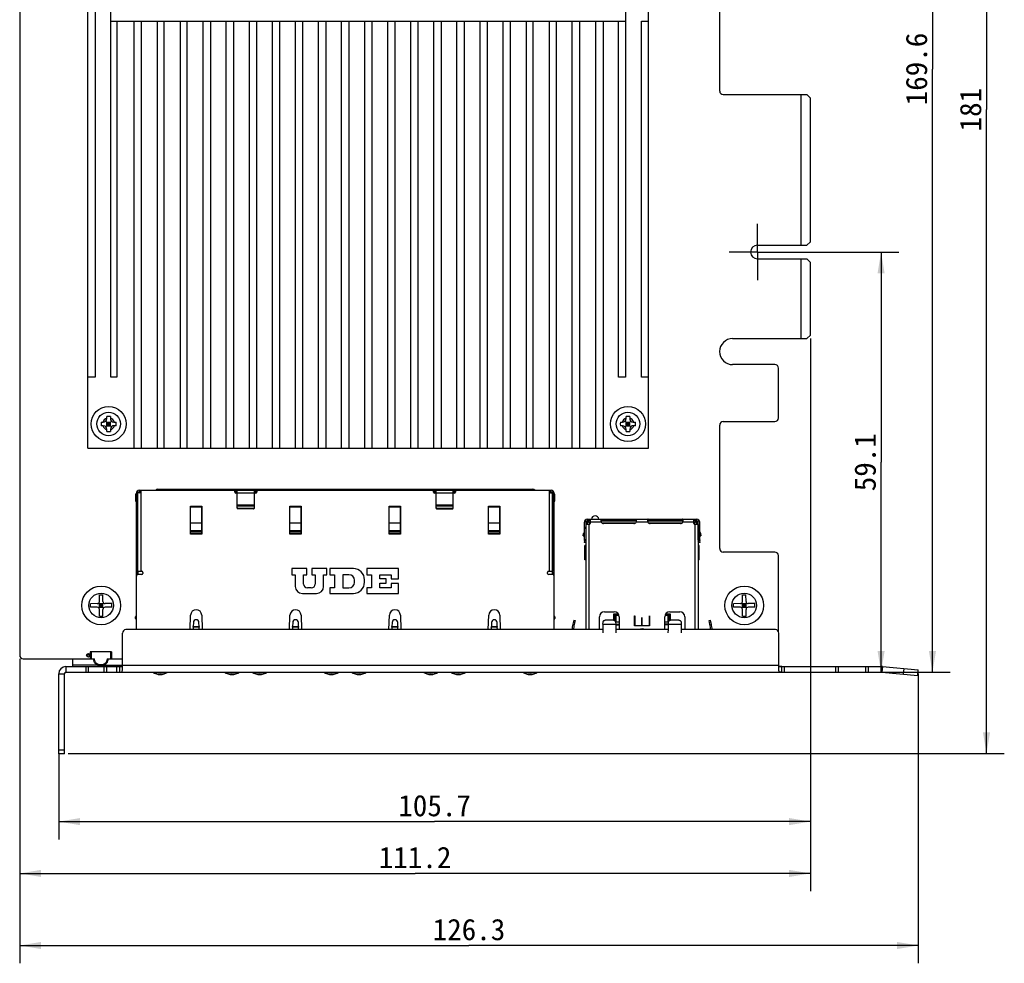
# Model space of a CAD drawing. Header units: millimetres. Extents: x 101 to 446, y 77 to 368.
# Tile 2 of 11: x 179 to 318, y 96 to 229. Entities that reach past the tile are written whole.
import ezdxf
from ezdxf.enums import TextEntityAlignment as Align

# ---------------------------------------------------------------- set-up
doc = ezdxf.new("R2010")
doc.units = ezdxf.units.MM
doc.header["$LTSCALE"] = 32.67
doc.linetypes.add('CENTER', pattern=[0.6, 0.375, -0.075, 0.075, -0.075])
doc.layers.get('0').update_dxf_attribs({"linetype": 'CONTINUOUS'})
for name, color, linetype in [('00_COMPONENTS', 7, 'CONTINUOUS'), ('20_ALL_FEATURES', 7, 'CONTINUOUS'), ('51__DRAFT_DIMS', 7, 'CONTINUOUS')]:
    doc.layers.add(name, color=color, linetype=linetype)
doc.styles.get("Standard").update_dxf_attribs({"font": 'simfang.ttf'})
doc.dimstyles.new('DIMSTYLE_1', dxfattribs={"dimtxt": 3, "dimasz": 3, "dimexe": 2.5, "dimexo": 0.5, "dimgap": 0.75, "dimtad": 1, "dimdec": 1, "dimdsep": 46, "dimtxsty": 'STANDARD', "dimblk": '_FILLED', "dimblk1": '_FILLED', "dimblk2": '_FILLED', "dimcen": 0.09, "dimclrt": 3, "dimazin": 2, "dimtp": 0.5, "dimtm": 0.5, "dimtfac": 1, "dimtdec": 1, "dimtofl": 0, "dimtmove": 0, "dimatfit": 3, "dimldrblk": '_FILLED', "dimfxl": 1, "dimtolj": 1, "dimarcsym": 0})
doc.dimstyles.new('DIMSTYLE_2', dxfattribs={"dimtxt": 3, "dimasz": 3, "dimexe": 2.5, "dimexo": 0.5, "dimgap": 0.75, "dimtad": 1, "dimdec": 1, "dimdsep": 46, "dimtxsty": 'STANDARD', "dimblk": '_FILLED', "dimblk1": '_FILLED', "dimblk2": '_FILLED', "dimcen": 0.09, "dimclrt": 3, "dimazin": 2, "dimtp": 0.3, "dimtm": 0.3, "dimtfac": 1, "dimtdec": 1, "dimtofl": 0, "dimtmove": 0, "dimatfit": 3, "dimldrblk": '_FILLED', "dimfxl": 1, "dimtolj": 1, "dimarcsym": 0})

# ---------------------------------------------------------------- blocks, each defined once
blk = doc.blocks.new('_FILLED')
at = {"color": 0, "linetype": 'ByBlock'}
blk.add_solid([(0, 0), (-1, 0.167), (-1, -0.167)], dxfattribs=at)
blk = doc.blocks.new('*D1')
at = {"layer": '51__DRAFT_DIMS', "color": 4, "transparency": 16777216}
for p, q in [((277.81, 306.65), (317.81, 306.65)), ((315.31, 306.65), (315.31, 216.16)), ((315.31, 125.67), (315.31, 216.16)), ((186.2, 125.67), (317.81, 125.67))]:
    blk.add_line(p, q, dxfattribs=at)
at = {"layer": '51__DRAFT_DIMS', "color": 4, "transparency": 16777216, "xscale": 3, "yscale": 3, "zscale": 3}
for p, rotation in [((315.31, 306.65), 90), ((315.31, 125.67), 270)]:
    blk.add_blockref('_FILLED', p, dxfattribs=dict(at, rotation=rotation))
at = {"layer": '51__DRAFT_DIMS', "color": 3, "transparency": 16777216}
blk.add_text('181', height=3, rotation=90, dxfattribs=at).set_placement((314.56, 216.16), align=Align.CENTER)
blk = doc.blocks.new('*D2')
at = {"layer": '51__DRAFT_DIMS', "color": 4, "transparency": 16777216}
for p, q in [((277.81, 306.65), (310.21, 306.65)), ((307.71, 306.65), (307.71, 221.87)), ((307.71, 137.1), (307.71, 221.87)), ((287.03, 137.1), (310.21, 137.1))]:
    blk.add_line(p, q, dxfattribs=at)
at = {"layer": '51__DRAFT_DIMS', "color": 4, "transparency": 16777216, "xscale": 3, "yscale": 3, "zscale": 3}
for p, rotation in [((307.71, 306.65), 90), ((307.71, 137.1), 270)]:
    blk.add_blockref('_FILLED', p, dxfattribs=dict(at, rotation=rotation))
at = {"layer": '51__DRAFT_DIMS', "color": 3, "transparency": 16777216}
blk.add_text('169.6', height=3, rotation=90, dxfattribs=at).set_placement((306.96, 221.87), align=Align.CENTER)
blk = doc.blocks.new('*D3')
at = {"layer": '51__DRAFT_DIMS', "color": 4, "transparency": 16777216}
for p, q in [((286.22, 196.15), (302.99, 196.15)), ((300.49, 196.15), (300.49, 166.62)), ((300.49, 137.1), (300.49, 166.62)), ((281.42, 137.1), (302.99, 137.1))]:
    blk.add_line(p, q, dxfattribs=at)
at = {"layer": '51__DRAFT_DIMS', "color": 4, "transparency": 16777216, "xscale": 3, "yscale": 3, "zscale": 3}
for p, rotation in [((300.49, 196.15), 90), ((300.49, 137.1), 270)]:
    blk.add_blockref('_FILLED', p, dxfattribs=dict(at, rotation=rotation))
at = {"layer": '51__DRAFT_DIMS', "color": 3, "transparency": 16777216}
blk.add_text('59.1', height=3, rotation=90, dxfattribs=at).set_placement((299.74, 166.62), align=Align.CENTER)
blk = doc.blocks.new('*D4')
at = {"layer": '51__DRAFT_DIMS', "color": 4, "transparency": 16777216}
for p, q in [((290.56, 183.99), (290.56, 113.62)), ((184.9, 125.67), (184.9, 113.62)), ((184.9, 116.12), (237.73, 116.12)), ((290.56, 116.12), (237.73, 116.12))]:
    blk.add_line(p, q, dxfattribs=at)
at = {"layer": '51__DRAFT_DIMS', "color": 4, "transparency": 16777216, "xscale": 3, "yscale": 3, "zscale": 3, "rotation": 180}
blk.add_blockref('_FILLED', (184.9, 116.12), dxfattribs=at)
at = {"layer": '51__DRAFT_DIMS', "color": 4, "transparency": 16777216, "xscale": 3, "yscale": 3, "zscale": 3}
blk.add_blockref('_FILLED', (290.56, 116.12), dxfattribs=at)
at = {"layer": '51__DRAFT_DIMS', "color": 3, "transparency": 16777216}
blk.add_text('105.7', height=3, dxfattribs=at).set_placement((237.73, 116.87), align=Align.CENTER)
blk = doc.blocks.new('*D5')
at = {"layer": '51__DRAFT_DIMS', "color": 4, "transparency": 16777216}
for p, q in [((290.56, 183.99), (290.56, 106.34)), ((179.41, 139), (179.41, 106.34)), ((179.41, 108.84), (234.98, 108.84)), ((290.56, 108.84), (234.98, 108.84))]:
    blk.add_line(p, q, dxfattribs=at)
at = {"layer": '51__DRAFT_DIMS', "color": 4, "transparency": 16777216, "xscale": 3, "yscale": 3, "zscale": 3, "rotation": 180}
blk.add_blockref('_FILLED', (179.41, 108.84), dxfattribs=at)
at = {"layer": '51__DRAFT_DIMS', "color": 4, "transparency": 16777216, "xscale": 3, "yscale": 3, "zscale": 3}
blk.add_blockref('_FILLED', (290.56, 108.84), dxfattribs=at)
at = {"layer": '51__DRAFT_DIMS', "color": 3, "transparency": 16777216}
blk.add_text('111.2', height=3, dxfattribs=at).set_placement((234.98, 109.59), align=Align.CENTER)
blk = doc.blocks.new('*D6')
at = {"layer": '51__DRAFT_DIMS', "color": 4, "transparency": 16777216}
for p, q in [((179.41, 139), (179.41, 96.21)), ((305.71, 136.95), (305.71, 96.21)), ((179.41, 98.71), (242.56, 98.71)), ((305.71, 98.71), (242.56, 98.71))]:
    blk.add_line(p, q, dxfattribs=at)
at = {"layer": '51__DRAFT_DIMS', "color": 4, "transparency": 16777216, "xscale": 3, "yscale": 3, "zscale": 3, "rotation": 180}
blk.add_blockref('_FILLED', (179.41, 98.71), dxfattribs=at)
at = {"layer": '51__DRAFT_DIMS', "color": 4, "transparency": 16777216, "xscale": 3, "yscale": 3, "zscale": 3}
blk.add_blockref('_FILLED', (305.71, 98.71), dxfattribs=at)
at = {"layer": '51__DRAFT_DIMS', "color": 3, "transparency": 16777216}
blk.add_text('126.3', height=3, dxfattribs=at).set_placement((242.56, 99.46), align=Align.CENTER)

msp = doc.modelspace()

# ---------------------------------------------------------------- linework, layer by layer
at = {"layer": '00_COMPONENTS', "color": 7}
for p, q in [((179.406, 306.145), (179.406, 139.495)), ((277.806, 218.775), (277.806, 306.145)), ((188.996, 168.572), (188.996, 293.418)), ((267.815, 168.572), (267.815, 293.418)), ((189.996, 282.617), (189.996, 178.592)), ((192.238, 178.592), (192.238, 240.862)), ((264.573, 233.625), (264.573, 178.592)), ((192.238, 228.578), (264.573, 228.578)), ((193.073, 228.578), (193.073, 178.592)), ((195.481, 168.572), (195.481, 228.578)), ((196.481, 228.578), (196.481, 168.572)), ((198.723, 228.578), (198.723, 168.572)), ((199.723, 168.572), (199.723, 228.578)), ((201.966, 228.578), (201.966, 168.572)), ((202.966, 168.572), (202.966, 228.578)), ((205.208, 168.572), (205.208, 228.578)), ((206.208, 228.578), (206.208, 168.572)), ((208.451, 168.572), (208.451, 228.578)), ((209.451, 228.578), (209.451, 168.572)), ((211.693, 168.572), (211.693, 228.578)), ((212.693, 228.578), (212.693, 168.572)), ((214.936, 168.572), (214.936, 228.578)), ((215.936, 228.578), (215.936, 168.572)), ((218.178, 168.572), (218.178, 228.578)), ((219.178, 228.578), (219.178, 168.572)), ((221.421, 168.572), (221.421, 228.578)), ((222.421, 228.578), (222.421, 168.572)), ((224.663, 168.572), (224.663, 228.578)), ((225.663, 228.578), (225.663, 168.572)), ((227.906, 168.572), (227.906, 228.578)), ((228.906, 228.578), (228.906, 168.572)), ((231.148, 168.572), (231.148, 228.578)), ((232.148, 228.578), (232.148, 168.572)), ((234.391, 168.572), (234.391, 228.578)), ((235.391, 228.578), (235.391, 168.572)), ((237.633, 168.572), (237.633, 228.578)), ((238.633, 228.578), (238.633, 168.572)), ((240.875, 168.572), (240.875, 228.578)), ((241.875, 228.578), (241.875, 168.572)), ((244.118, 168.572), (244.118, 228.578)), ((245.118, 228.578), (245.118, 168.572)), ((247.36, 168.572), (247.36, 228.578)), ((248.36, 228.578), (248.36, 168.572)), ((250.603, 228.578), (250.603, 168.572)), ((251.603, 168.572), (251.603, 228.578)), ((253.845, 228.578), (253.845, 168.572)), ((254.845, 168.572), (254.845, 228.578)), ((257.088, 168.572), (257.088, 228.578)), ((258.088, 228.578), (258.088, 168.572)), ((260.398, 168.572), (260.398, 228.578)), ((261.405, 228.578), (261.405, 168.572)), ((263.573, 178.592), (263.573, 228.578)), ((266.815, 228.578), (267.815, 228.578)), ((266.815, 178.592), (266.815, 228.578)), ((278.306, 218.275), (290.056, 218.275)), ((289.256, 197.095), (289.256, 218.275)), ((290.556, 217.775), (290.056, 218.275)), ((290.556, 197.595), (290.556, 217.775)), ((283.106, 197.095), (290.056, 197.095)), ((290.056, 197.095), (290.556, 197.595)), ((283.106, 195.195), (290.056, 195.195)), ((289.256, 183.985), (289.256, 195.195)), ((290.556, 194.695), (290.056, 195.195)), ((290.556, 184.485), (290.556, 194.695)), ((290.056, 183.985), (290.556, 184.485)), ((279.621, 183.985), (290.056, 183.985)), ((285.556, 180.335), (279.621, 180.335)), ((189.996, 178.592), (188.996, 178.592)), ((193.073, 178.592), (192.238, 178.592)), ((264.573, 178.592), (263.573, 178.592)), ((267.815, 178.592), (266.815, 178.592)), ((286.056, 172.835), (286.056, 179.835)), ((191.653, 172.744), (191.652, 173.057)), ((192.152, 173.058), (192.153, 172.746)), ((264.653, 172.744), (264.652, 173.057)), ((265.152, 173.058), (265.153, 172.746)), ((190.842, 172.242), (191.155, 172.243)), ((191.156, 171.743), (190.844, 171.742)), ((192.303, 171.6), (191.508, 172.39)), ((191.51, 171.597), (192.301, 172.393)), ((191.655, 172.244), (192.155, 172.246)), ((191.656, 171.744), (191.655, 172.244)), ((191.656, 171.994), (192.156, 171.996)), ((191.656, 171.744), (192.156, 171.746)), ((191.905, 172.245), (191.906, 171.745)), ((192.156, 171.746), (192.155, 172.246)), ((192.655, 172.248), (192.967, 172.249)), ((192.969, 171.749), (192.656, 171.748)), ((263.842, 172.242), (264.155, 172.243)), ((264.156, 171.743), (263.844, 171.742)), ((264.508, 172.39), (265.303, 171.6)), ((264.51, 171.597), (265.301, 172.393)), ((264.655, 172.244), (265.155, 172.246)), ((264.656, 171.744), (264.655, 172.244)), ((264.656, 171.994), (265.156, 171.996)), ((264.656, 171.744), (265.156, 171.746)), ((264.905, 172.245), (264.906, 171.745)), ((265.156, 171.746), (265.155, 172.246)), ((265.655, 172.248), (265.967, 172.249)), ((265.969, 171.749), (265.656, 171.748)), ((277.806, 154.495), (277.806, 171.835)), ((278.306, 172.335), (285.556, 172.335)), ((191.659, 170.932), (191.658, 171.244)), ((192.158, 171.246), (192.159, 170.933)), ((264.659, 170.932), (264.658, 171.244)), ((265.158, 171.246), (265.159, 170.933)), ((188.996, 168.572), (267.815, 168.572)), ((195.806, 162.125), (195.706, 162.125)), ((195.706, 162.125), (195.706, 161.125)), ((195.806, 143.095), (195.806, 162.275)), ((196.006, 162.075), (195.806, 162.075)), ((196.006, 150.845), (196.006, 162.275)), ((196.031, 162.125), (196.006, 162.125)), ((196.281, 162.325), (196.031, 162.325)), ((196.031, 151.295), (196.031, 162.325)), ((196.206, 162.675), (254.116, 162.675)), ((196.431, 162.475), (196.206, 162.475)), ((196.431, 162.675), (196.431, 162.475)), ((198.811, 162.825), (251.511, 162.825)), ((209.641, 162.425), (209.641, 162.525)), ((209.991, 162.475), (209.641, 162.475)), ((209.691, 162.675), (209.691, 162.475)), ((209.991, 162.275), (209.791, 162.275)), ((209.991, 160.172), (209.991, 162.675)), ((212.391, 160.172), (212.391, 162.675)), ((212.667, 162.475), (212.391, 162.475)), ((212.591, 162.275), (212.391, 162.275)), ((212.691, 162.475), (212.691, 162.675)), ((212.741, 162.475), (212.691, 162.475)), ((212.741, 162.525), (212.741, 162.425)), ((237.581, 162.425), (237.581, 162.525)), ((237.581, 162.475), (237.931, 162.475)), ((237.631, 162.675), (237.631, 162.475)), ((237.931, 162.275), (237.731, 162.275)), ((237.931, 160.172), (237.931, 162.675)), ((240.331, 160.172), (240.331, 162.675)), ((240.331, 162.475), (240.607, 162.475)), ((240.531, 162.275), (240.331, 162.275)), ((240.631, 162.475), (240.631, 162.675)), ((240.681, 162.475), (240.631, 162.475)), ((240.681, 162.525), (240.681, 162.425)), ((253.891, 162.475), (253.891, 162.675)), ((254.116, 162.475), (253.891, 162.475)), ((254.041, 162.325), (254.291, 162.325)), ((254.291, 162.325), (254.291, 151.295)), ((254.316, 162.125), (254.291, 162.125)), ((254.316, 150.845), (254.316, 162.275)), ((254.516, 162.075), (254.316, 162.075)), ((254.516, 143.095), (254.516, 162.275)), ((254.616, 162.125), (254.516, 162.125)), ((254.616, 161.125), (254.616, 162.125)), ((195.706, 161.125), (195.806, 161.125)), ((196.006, 161.125), (196.031, 161.125)), ((254.291, 161.125), (254.316, 161.125)), ((254.516, 161.125), (254.616, 161.125)), ((203.406, 160.425), (203.416, 160.425)), ((203.406, 156.525), (203.406, 160.425)), ((203.416, 156.625), (203.416, 160.425)), ((204.996, 160.425), (205.006, 160.425)), ((204.996, 156.625), (204.996, 160.425)), ((205.006, 160.425), (205.006, 156.525)), ((210.091, 160.146), (212.291, 160.146)), ((212.291, 160.078), (210.091, 160.078)), ((217.376, 160.425), (217.386, 160.425)), ((217.376, 156.525), (217.376, 160.425)), ((217.386, 156.625), (217.386, 160.425)), ((218.966, 160.425), (218.976, 160.425)), ((218.966, 156.625), (218.966, 160.425)), ((218.976, 160.425), (218.976, 156.525)), ((231.346, 160.425), (231.356, 160.425)), ((231.346, 156.525), (231.346, 160.425)), ((231.356, 156.625), (231.356, 160.425)), ((232.936, 160.425), (232.946, 160.425)), ((232.936, 156.625), (232.936, 160.425)), ((232.946, 160.425), (232.946, 156.525)), ((238.031, 160.146), (240.231, 160.146)), ((238.031, 160.078), (240.231, 160.078)), ((245.316, 160.425), (245.326, 160.425)), ((245.316, 156.525), (245.316, 160.425)), ((245.326, 156.625), (245.326, 160.425)), ((246.906, 160.425), (246.916, 160.425)), ((246.906, 156.625), (246.906, 160.425)), ((246.916, 160.425), (246.916, 156.525)), ((258.791, 155.695), (258.791, 158.195)), ((258.991, 158.195), (258.991, 155.695)), ((259.491, 157.89), (259.016, 157.89)), ((259.016, 143.095), (259.016, 157.89)), ((259.191, 158.595), (274.591, 158.595)), ((259.591, 158.395), (259.191, 158.395)), ((259.216, 158.365), (259.591, 158.365)), ((259.216, 158.365), (259.516, 158.065)), ((259.216, 157.89), (259.216, 158.365)), ((259.391, 158.365), (259.391, 158.395)), ((259.591, 158.065), (259.516, 158.065)), ((259.516, 158.065), (259.516, 157.893)), ((259.591, 158.595), (259.591, 157.99)), ((261.129, 158.365), (266.104, 158.365)), ((261.183, 158.395), (261.183, 158.595)), ((266.048, 158.395), (261.183, 158.395)), ((265.943, 158.065), (261.288, 158.065)), ((265.741, 158.01), (261.491, 158.01)), ((266.048, 158.595), (266.048, 158.395)), ((267.679, 158.365), (272.654, 158.365)), ((267.733, 158.395), (267.733, 158.595)), ((272.598, 158.395), (267.733, 158.395)), ((272.493, 158.065), (267.838, 158.065)), ((272.291, 158.01), (268.041, 158.01)), ((272.598, 158.595), (272.598, 158.395)), ((274.191, 157.99), (274.191, 158.595)), ((274.591, 158.395), (274.191, 158.395)), ((274.191, 158.365), (274.566, 158.365)), ((274.266, 158.065), (274.191, 158.065)), ((274.266, 158.065), (274.566, 158.365)), ((274.266, 158.065), (274.266, 157.893)), ((274.766, 157.89), (274.291, 157.89)), ((274.391, 158.395), (274.391, 158.365)), ((274.566, 158.365), (274.566, 157.89)), ((274.766, 157.89), (274.766, 143.095)), ((274.791, 155.695), (274.791, 158.195)), ((274.991, 155.695), (274.991, 158.195)), ((205.006, 156.525), (203.406, 156.525)), ((204.996, 156.778), (203.416, 156.778)), ((203.416, 156.625), (204.996, 156.625)), ((203.861, 156.625), (203.961, 156.525)), ((204.248, 156.525), (204.248, 156.625)), ((218.976, 156.525), (217.376, 156.525)), ((218.966, 156.778), (217.386, 156.778)), ((217.386, 156.625), (218.966, 156.625)), ((217.831, 156.625), (217.931, 156.525)), ((218.218, 156.525), (218.218, 156.625)), ((232.946, 156.525), (231.346, 156.525)), ((232.936, 156.778), (231.356, 156.778)), ((231.356, 156.625), (232.936, 156.625)), ((231.801, 156.625), (231.901, 156.525)), ((232.188, 156.525), (232.188, 156.625)), ((246.916, 156.525), (245.316, 156.525)), ((246.906, 156.778), (245.326, 156.778)), ((245.326, 156.625), (246.906, 156.625)), ((245.771, 156.625), (245.871, 156.525)), ((246.158, 156.525), (246.158, 156.625)), ((258.616, 156.29), (258.616, 156.429)), ((258.683, 156.651), (258.791, 156.813)), ((258.991, 157.113), (259.016, 157.151)), ((274.766, 157.151), (274.791, 157.113)), ((274.991, 156.813), (275.098, 156.651)), ((275.166, 156.429), (275.166, 156.29)), ((258.616, 156.29), (258.791, 156.29)), ((258.784, 155.626), (258.73, 155.318)), ((258.927, 155.283), (258.73, 155.318)), ((258.784, 155.626), (258.981, 155.591)), ((258.991, 155.695), (258.791, 155.695)), ((258.981, 155.591), (258.927, 155.283)), ((258.991, 156.29), (259.016, 156.29)), ((274.766, 156.29), (274.791, 156.29)), ((274.791, 155.695), (274.991, 155.695)), ((274.997, 155.626), (274.8, 155.591)), ((274.854, 155.283), (274.8, 155.591)), ((275.051, 155.318), (274.854, 155.283)), ((274.991, 156.29), (275.166, 156.29)), ((275.051, 155.318), (274.997, 155.626)), ((259.016, 154.915), (258.866, 154.915)), ((258.866, 152.915), (258.866, 154.915)), ((274.916, 154.915), (274.766, 154.915)), ((274.916, 152.915), (274.916, 154.915)), ((285.556, 153.995), (278.306, 153.995)), ((258.866, 153.415), (259.016, 153.415)), ((259.016, 152.915), (258.866, 152.915)), ((274.766, 153.415), (274.916, 153.415)), ((274.916, 152.915), (274.766, 152.915)), ((286.056, 142.853), (286.056, 153.495)), ((196.006, 151.075), (195.806, 151.075)), ((196.031, 151.295), (196.556, 151.295)), ((196.056, 150.845), (196.056, 151.295)), ((196.706, 151.145), (196.706, 150.995)), ((219.791, 151.675), (217.661, 151.675)), ((217.661, 151.675), (217.661, 150.815)), ((219.791, 150.815), (219.791, 151.675)), ((222.601, 151.675), (220.471, 151.675)), ((220.471, 151.675), (220.471, 150.815)), ((222.601, 150.815), (222.601, 151.675)), ((226.311, 151.675), (223.021, 151.675)), ((223.021, 151.675), (223.021, 150.815)), ((232.661, 151.675), (228.201, 151.675)), ((228.201, 151.675), (228.201, 150.815)), ((232.661, 150.255), (232.661, 151.675)), ((253.616, 150.995), (253.616, 151.145)), ((253.766, 151.295), (254.291, 151.295)), ((254.266, 151.295), (254.266, 150.845)), ((254.516, 151.075), (254.316, 151.075)), ((196.556, 150.845), (196.056, 150.845)), ((217.661, 150.815), (218.141, 150.815)), ((218.141, 150.815), (218.141, 149.175)), ((219.311, 150.815), (219.791, 150.815)), ((219.311, 149.505), (219.311, 150.815)), ((220.471, 150.815), (220.951, 150.815)), ((220.951, 150.815), (220.951, 149.505)), ((222.121, 150.815), (222.601, 150.815)), ((222.121, 149.175), (222.121, 150.815)), ((223.021, 150.815), (223.661, 150.815)), ((223.661, 150.815), (223.661, 148.955)), ((225.681, 150.815), (224.841, 150.815)), ((224.841, 150.815), (224.841, 148.955)), ((226.461, 149.735), (226.461, 150.035)), ((227.881, 149.745), (227.881, 150.105)), ((228.201, 150.815), (228.841, 150.815)), ((228.841, 150.815), (228.841, 148.955)), ((230.021, 150.815), (231.616, 150.815)), ((230.021, 150.255), (230.021, 150.815)), ((230.901, 150.255), (230.021, 150.255)), ((230.021, 149.635), (230.901, 149.635)), ((230.021, 148.955), (230.021, 149.635)), ((230.901, 149.635), (230.901, 150.255)), ((231.616, 150.815), (231.616, 150.255)), ((231.616, 150.255), (232.661, 150.255)), ((232.661, 149.595), (231.616, 149.595)), ((231.616, 149.595), (231.616, 148.955)), ((232.661, 148.175), (232.661, 149.595)), ((254.266, 150.845), (253.766, 150.845)), ((219.141, 148.175), (221.121, 148.175)), ((220.401, 148.955), (219.861, 148.955)), ((223.661, 148.955), (223.021, 148.955)), ((223.021, 148.955), (223.021, 148.175)), ((223.021, 148.175), (226.311, 148.175)), ((224.841, 148.955), (225.681, 148.955)), ((228.841, 148.955), (228.201, 148.955)), ((228.201, 148.955), (228.201, 148.175)), ((228.201, 148.175), (232.661, 148.175)), ((231.616, 148.955), (230.021, 148.955)), ((190.305, 146.743), (189.355, 146.74)), ((189.356, 146.24), (189.355, 146.74)), ((190.517, 146.832), (191.195, 146.158)), ((190.519, 146.156), (191.192, 146.834)), ((190.601, 147.994), (191.101, 147.996)), ((190.604, 147.044), (190.601, 147.994)), ((190.605, 146.744), (191.105, 146.746)), ((190.606, 146.244), (190.605, 146.744)), ((190.856, 146.245), (190.855, 146.745)), ((191.104, 147.046), (191.101, 147.996)), ((191.106, 146.246), (191.105, 146.746)), ((192.355, 146.75), (191.405, 146.747)), ((192.356, 146.25), (192.355, 146.75)), ((280.705, 146.743), (279.755, 146.74)), ((279.756, 146.24), (279.755, 146.74)), ((280.917, 146.832), (281.595, 146.158)), ((280.919, 146.156), (281.592, 146.834)), ((281.001, 147.994), (281.501, 147.996)), ((281.004, 147.044), (281.001, 147.994)), ((281.005, 146.744), (281.505, 146.746)), ((281.006, 146.244), (281.005, 146.744)), ((281.256, 146.245), (281.255, 146.745)), ((281.504, 147.046), (281.501, 147.996)), ((281.506, 146.246), (281.505, 146.746)), ((282.755, 146.75), (281.805, 146.747)), ((282.756, 146.25), (282.755, 146.75)), ((190.306, 146.243), (189.356, 146.24)), ((190.606, 146.494), (191.106, 146.496)), ((190.606, 146.244), (191.106, 146.246)), ((190.611, 144.994), (190.607, 145.944)), ((191.111, 144.996), (191.107, 145.946)), ((192.356, 146.25), (191.406, 146.247)), ((261.591, 145.595), (262.991, 145.595)), ((270.791, 145.595), (272.191, 145.595)), ((280.706, 146.243), (279.756, 146.24)), ((281.006, 146.494), (281.506, 146.496)), ((281.006, 146.244), (281.506, 146.246)), ((281.011, 144.994), (281.007, 145.944)), ((281.511, 144.996), (281.507, 145.946)), ((282.756, 146.25), (281.806, 146.247)), ((190.611, 144.994), (191.111, 144.996)), ((195.706, 144.675), (195.706, 144.875)), ((203.366, 143.095), (203.431, 145.135)), ((203.814, 144.104), (203.795, 143.525)), ((204.626, 143.525), (204.607, 144.104)), ((204.991, 145.135), (205.055, 143.095)), ((217.336, 143.095), (217.401, 145.135)), ((217.784, 144.104), (217.765, 143.525)), ((218.596, 143.525), (218.577, 144.104)), ((218.961, 145.135), (219.025, 143.095)), ((231.306, 143.095), (231.371, 145.135)), ((231.754, 144.104), (231.735, 143.525)), ((232.566, 143.525), (232.547, 144.104)), ((232.931, 145.135), (232.995, 143.095)), ((245.276, 143.095), (245.341, 145.135)), ((245.724, 144.104), (245.705, 143.525)), ((246.536, 143.525), (246.517, 144.104)), ((246.901, 145.135), (246.965, 143.095)), ((254.616, 144.875), (254.616, 144.675)), ((257.282, 144.417), (257.152, 143.856)), ((257.282, 144.417), (257.476, 144.372)), ((257.476, 144.372), (257.347, 143.811)), ((260.891, 143.095), (260.891, 144.895)), ((261.397, 143.856), (261.402, 144.13)), ((262.879, 144.417), (261.702, 144.417)), ((263.572, 145.285), (262.891, 145.285)), ((262.891, 145.285), (262.891, 144.417)), ((263.036, 145.285), (263.036, 144.374)), ((263.602, 145.235), (263.036, 145.235)), ((263.209, 145.062), (263.036, 145.235)), ((263.209, 144.185), (263.179, 144.133)), ((263.179, 144.13), (263.184, 143.856)), ((263.67, 145.062), (263.209, 145.062)), ((263.209, 145.062), (263.209, 144.185)), ((263.209, 144.185), (263.691, 144.185)), ((263.691, 144.895), (263.691, 143.095)), ((265.841, 145.024), (265.861, 145.024)), ((265.841, 143.643), (265.841, 145.024)), ((265.861, 145.024), (265.861, 143.663)), ((266.853, 144.806), (266.873, 144.806)), ((266.853, 143.663), (266.853, 144.806)), ((266.873, 144.806), (266.873, 143.663)), ((267.921, 145.023), (267.941, 145.023)), ((267.921, 143.663), (267.921, 145.023)), ((267.941, 145.023), (267.941, 143.643)), ((270.091, 143.095), (270.091, 144.895)), ((270.091, 144.185), (270.572, 144.185)), ((270.572, 145.062), (270.111, 145.062)), ((270.746, 145.235), (270.179, 145.235)), ((270.891, 145.285), (270.209, 145.285)), ((270.572, 145.062), (270.746, 145.235)), ((270.572, 144.185), (270.572, 145.062)), ((270.603, 144.133), (270.572, 144.185)), ((270.597, 143.856), (270.602, 144.13)), ((270.746, 144.374), (270.746, 145.285)), ((270.891, 144.417), (270.891, 145.285)), ((272.079, 144.417), (270.902, 144.417)), ((272.379, 144.13), (272.384, 143.856)), ((272.891, 144.895), (272.891, 143.095)), ((276.305, 144.372), (276.5, 144.417)), ((276.434, 143.811), (276.305, 144.372)), ((276.629, 143.856), (276.5, 144.417)), ((281.011, 144.994), (281.511, 144.996)), ((193.843, 137.458), (193.843, 142.595)), ((261.384, 143.095), (194.343, 143.095)), ((203.793, 143.421), (203.782, 143.095)), ((203.793, 143.421), (203.795, 143.525)), ((204.626, 143.525), (204.628, 143.421)), ((204.639, 143.095), (204.628, 143.421)), ((217.763, 143.421), (217.752, 143.095)), ((217.763, 143.421), (217.765, 143.525)), ((218.596, 143.525), (218.598, 143.421)), ((218.609, 143.095), (218.598, 143.421)), ((231.733, 143.421), (231.722, 143.095)), ((231.733, 143.421), (231.735, 143.525)), ((232.566, 143.525), (232.568, 143.421)), ((232.579, 143.095), (232.568, 143.421)), ((245.703, 143.421), (245.692, 143.095)), ((245.703, 143.421), (245.705, 143.525)), ((246.536, 143.525), (246.538, 143.421)), ((246.549, 143.095), (246.538, 143.421)), ((261.384, 143.095), (261.376, 142.641)), ((261.397, 143.856), (261.384, 143.095)), ((263.183, 143.885), (263.691, 143.885)), ((263.184, 143.856), (263.197, 143.095)), ((263.185, 143.785), (263.691, 143.785)), ((270.584, 143.095), (263.197, 143.095)), ((263.197, 143.095), (263.205, 142.641)), ((267.941, 143.643), (265.841, 143.643)), ((265.861, 143.663), (266.853, 143.663)), ((266.873, 143.663), (267.921, 143.663)), ((270.598, 143.885), (270.091, 143.885)), ((270.596, 143.785), (270.091, 143.785)), ((270.576, 142.641), (270.584, 143.095)), ((270.584, 143.095), (270.597, 143.856)), ((272.384, 143.856), (272.397, 143.095)), ((285.628, 143.095), (272.397, 143.095)), ((272.397, 143.095), (272.405, 142.641)), ((272.397, 143.095), (272.405, 142.641)), ((286.128, 137.458), (286.128, 142.595)), ((192.306, 139.995), (189.306, 139.995)), ((189.306, 139.995), (189.306, 138.995)), ((189.431, 139.995), (189.431, 138.995)), ((192.181, 139.995), (192.181, 138.995)), ((192.306, 139.995), (192.306, 138.995)), ((179.906, 138.995), (189.928, 138.995)), ((186.856, 137.895), (186.856, 138.995)), ((191.683, 138.995), (193.843, 138.995)), ((185.896, 137.895), (193.843, 137.895)), ((185.896, 137.095), (300.611, 137.095)), ((190.806, 138.129), (190.806, 137.995)), ((193.043, 137.095), (193.043, 137.895)), ((193.443, 137.895), (193.443, 137.095)), ((286.128, 137.895), (300.611, 137.895)), ((286.528, 137.095), (286.528, 137.895)), ((286.928, 137.095), (286.928, 137.895)), ((300.611, 137.095), (305.641, 136.655)), ((300.68, 137.892), (305.711, 137.452)), ((305.641, 136.655), (305.711, 137.452)), ((184.896, 125.665), (184.896, 136.895)), ((185.696, 125.665), (185.696, 136.895)), ((185.696, 125.665), (184.896, 125.665))]:
    msp.add_line(p, q, dxfattribs=at)
at = {"layer": '00_COMPONENTS', "color": 4}
for p, q in [((196.431, 162.475), (196.431, 151.295)), ((199.161, 162.825), (199.161, 162.675)), ((209.591, 162.636), (209.591, 162.675)), ((209.791, 162.475), (209.791, 162.675)), ((209.891, 162.675), (209.891, 162.475)), ((212.391, 162.275), (209.991, 162.275)), ((212.491, 162.475), (212.491, 162.675)), ((212.591, 162.675), (212.591, 162.475)), ((212.791, 162.675), (212.791, 162.636)), ((237.531, 162.636), (237.531, 162.675)), ((237.731, 162.475), (237.731, 162.675)), ((237.831, 162.675), (237.831, 162.475)), ((240.331, 162.275), (237.931, 162.275)), ((240.431, 162.475), (240.431, 162.675)), ((240.531, 162.675), (240.531, 162.475)), ((240.731, 162.675), (240.731, 162.636)), ((251.161, 162.675), (251.161, 162.825)), ((253.891, 151.295), (253.891, 162.475)), ((212.391, 160.575), (209.991, 160.575)), ((240.331, 160.575), (237.931, 160.575)), ((203.416, 160.425), (204.996, 160.425)), ((204.996, 160.322), (203.416, 160.322)), ((209.991, 160.472), (212.391, 160.472)), ((210.091, 160.146), (210.091, 160.078)), ((212.291, 160.078), (212.291, 160.146)), ((217.386, 160.425), (218.966, 160.425)), ((218.966, 160.322), (217.386, 160.322)), ((231.356, 160.425), (232.936, 160.425)), ((232.936, 160.322), (231.356, 160.322)), ((237.931, 160.472), (240.331, 160.472)), ((238.031, 160.146), (238.031, 160.078)), ((240.231, 160.078), (240.231, 160.146)), ((245.326, 160.425), (246.906, 160.425)), ((246.906, 160.322), (245.326, 160.322)), ((204.996, 158.036), (203.416, 158.036)), ((218.966, 158.036), (217.386, 158.036)), ((232.936, 158.036), (231.356, 158.036)), ((246.906, 158.036), (245.326, 158.036)), ((259.416, 157.89), (259.416, 143.095)), ((259.491, 158.595), (259.491, 158.395)), ((261.153, 158.195), (259.591, 158.195)), ((261.491, 158.395), (261.491, 158.595)), ((265.741, 158.595), (265.741, 158.395)), ((267.703, 158.195), (266.078, 158.195)), ((268.041, 158.395), (268.041, 158.595)), ((272.291, 158.595), (272.291, 158.395)), ((274.191, 158.195), (272.628, 158.195)), ((274.291, 158.395), (274.291, 158.595)), ((274.366, 143.095), (274.366, 157.89)), ((203.416, 157.011), (204.996, 157.011)), ((217.386, 157.011), (218.966, 157.011)), ((231.356, 157.011), (232.936, 157.011)), ((245.326, 157.011), (246.906, 157.011)), ((258.791, 156.429), (258.616, 156.429)), ((258.683, 156.651), (258.791, 156.579)), ((258.791, 157.509), (258.991, 157.509)), ((258.991, 157.289), (258.791, 157.289)), ((258.991, 156.446), (259.016, 156.429)), ((259.016, 156.429), (258.991, 156.429)), ((274.766, 156.429), (274.791, 156.446)), ((274.791, 156.429), (274.766, 156.429)), ((274.791, 157.509), (274.991, 157.509)), ((274.991, 157.289), (274.791, 157.289)), ((274.991, 156.579), (275.098, 156.651)), ((275.166, 156.429), (274.991, 156.429)), ((258.744, 155.396), (258.941, 155.361)), ((274.84, 155.361), (275.037, 155.396)), ((195.806, 151.175), (196.006, 151.175)), ((195.806, 150.975), (196.006, 150.975)), ((254.316, 151.175), (254.516, 151.175)), ((254.316, 150.975), (254.516, 150.975)), ((257.41, 144.085), (257.215, 144.13)), ((276.566, 144.13), (276.371, 144.085)), ((204.628, 143.421), (203.793, 143.421)), ((203.795, 143.525), (204.626, 143.525)), ((218.598, 143.421), (217.763, 143.421)), ((217.765, 143.525), (218.596, 143.525)), ((232.568, 143.421), (231.733, 143.421)), ((231.735, 143.525), (232.566, 143.525)), ((246.538, 143.421), (245.703, 143.421)), ((245.705, 143.525), (246.536, 143.525)), ((257.152, 143.856), (257.347, 143.811)), ((261.397, 143.856), (263.184, 143.856)), ((270.597, 143.856), (272.384, 143.856)), ((276.629, 143.856), (276.434, 143.811)), ((185.896, 137.895), (185.896, 137.095)), ((190.343, 138.095), (186.856, 138.095)), ((188.688, 137.895), (188.688, 137.095)), ((189.042, 137.895), (189.042, 137.095)), ((191.268, 138.095), (286.128, 138.095)), ((191.289, 137.095), (191.289, 137.895)), ((191.643, 137.095), (191.643, 137.895)), ((294.128, 137.095), (294.128, 137.895)), ((294.482, 137.095), (294.482, 137.895)), ((298.299, 137.895), (298.299, 137.095)), ((298.653, 137.895), (298.653, 137.095)), ((300.611, 137.895), (300.611, 137.095)), ((300.68, 137.892), (300.611, 137.095)), ((303.649, 136.829), (303.718, 137.626)), ((184.896, 136.895), (185.696, 136.895)), ((185.696, 126.165), (184.896, 126.165))]:
    msp.add_line(p, q, dxfattribs=at)
at = {"layer": '00_COMPONENTS', "color": 7}
for centre, radius in [((191.906, 171.995), 2.45), ((264.906, 171.995), 2.45), ((191.906, 171.995), 1.65), ((264.906, 171.995), 1.65), ((190.856, 146.495), 2.725), ((281.256, 146.495), 2.725), ((189.056, 139.495), 0.25)]:
    msp.add_circle(centre, radius, dxfattribs=at)
at = {"layer": '00_COMPONENTS', "color": 4}
for centre, radius in [((190.856, 146.495), 1.725), ((281.256, 146.495), 1.725), ((189.056, 139.495), 0.145)]:
    msp.add_circle(centre, radius, dxfattribs=at)
at = {"layer": '00_COMPONENTS', "color": 7}
for centre, radius, start, end in [((278.306, 218.775), 0.5, 180, 270), ((283.106, 196.145), 0.95, 90, 270), ((279.621, 182.16), 1.825, 90, 270), ((285.556, 179.835), 0.5, 0, 90), ((191.913, 168.549), 4.516, 90.1394, 93.31307), ((191.921, 168.549), 4.516, 87.06417, 90.23785), ((264.913, 168.549), 4.516, 90.1394, 93.31307), ((264.921, 168.549), 4.516, 87.06417, 90.23785), ((195.354, 172.006), 4.518, 177.01677, 183.36048), ((191.153, 172.743), 0.5, 270.18862, 0.18862), ((191.158, 171.243), 0.5, 0.18862, 90.18862), ((192.653, 172.748), 0.5, 180.18862, 270.18862), ((192.658, 171.248), 0.5, 90.18862, 180.18862), ((188.457, 171.984), 4.518, 357.01677, 3.36048), ((268.354, 172.006), 4.518, 177.01677, 183.36048), ((264.153, 172.743), 0.5, 270.18862, 0.18862), ((264.158, 171.243), 0.5, 0.18862, 90.18862), ((265.653, 172.748), 0.5, 180.18862, 270.18862), ((265.658, 171.248), 0.5, 90.18862, 180.18862), ((261.457, 171.984), 4.518, 357.01677, 3.36048), ((278.306, 171.835), 0.5, 90, 180), ((285.556, 172.835), 0.5, 270, 360), ((191.89, 175.441), 4.516, 267.06417, 270.23785), ((191.898, 175.441), 4.516, 270.1394, 273.31307), ((264.89, 175.441), 4.516, 267.06417, 270.23785), ((264.898, 175.441), 4.516, 270.1394, 273.31307), ((196.206, 162.275), 0.4, 90, 180), ((196.206, 162.275), 0.2, 90, 180), ((196.281, 162.475), 0.15, 270, 360), ((198.811, 162.475), 0.35, 90, 145.1501), ((209.491, 162.525), 0.15, 0, 90), ((209.791, 162.425), 0.15, 180, 270), ((212.591, 162.425), 0.15, 270, 360), ((212.891, 162.525), 0.15, 90, 180), ((237.431, 162.525), 0.15, 0, 90), ((237.731, 162.425), 0.15, 180, 270), ((240.531, 162.425), 0.15, 270, 360), ((240.831, 162.525), 0.15, 90, 180), ((251.511, 162.475), 0.35, 34.8499, 90), ((254.041, 162.475), 0.15, 180, 270), ((254.116, 162.275), 0.4, 0, 90), ((254.116, 162.275), 0.2, 0, 90), ((210.091, 160.252), 0.106, 260.47466, 269.95302), ((212.303, 160.24), 0.0879, 349.23262, 359.93408), ((238.031, 160.252), 0.106, 260.47466, 269.95302), ((240.243, 160.24), 0.0879, 349.23262, 359.93408), ((259.191, 158.195), 0.4, 90, 180), ((259.191, 158.195), 0.2, 90, 180), ((259.491, 157.99), 0.1, 270, 360), ((260.291, 158.595), 0.5, 0, 180), ((261.72, 158.413), 0.607, 179.99641, 181.72264), ((261.742, 158.414), 0.629, 181.72171, 184.46096), ((261.756, 158.415), 0.643, 184.45075, 186.78381), ((261.491, 158.41), 0.4, 212.51361, 270), ((265.741, 158.41), 0.4, 270, 327.48639), ((264.363, 158.561), 1.752, 353.56949, 353.81075), ((264.49, 158.548), 1.624, 353.80702, 354.61217), ((268.267, 158.413), 0.604, 179.926, 181.65825), ((268.287, 158.413), 0.624, 181.65728, 184.41779), ((268.299, 158.414), 0.636, 184.40888, 186.78873), ((268.041, 158.41), 0.4, 212.51361, 270), ((272.291, 158.41), 0.4, 270, 327.48639), ((270.913, 158.561), 1.752, 353.56951, 353.81027), ((271.04, 158.548), 1.624, 353.80654, 354.6122), ((274.291, 157.99), 0.1, 180, 270), ((274.591, 158.195), 0.4, 0, 90), ((274.591, 158.195), 0.2, 0, 90), ((259.016, 156.429), 0.4, 146.30993, 180), ((274.766, 156.429), 0.4, 0, 33.69007), ((258.391, 155.695), 0.4, 350, 360), ((258.391, 155.695), 0.6, 350, 360), ((275.391, 155.695), 0.6, 180, 190), ((275.391, 155.695), 0.4, 180, 190), ((278.306, 154.495), 0.5, 180, 270), ((285.556, 153.495), 0.5, 0, 90), ((196.556, 151.145), 0.15, 0, 90), ((196.556, 150.995), 0.15, 270, 360), ((226.311, 150.105), 1.57, 0, 90), ((253.766, 151.145), 0.15, 90, 180), ((253.766, 150.995), 0.15, 180, 270), ((196.056, 150.595), 0.25, 90, 180), ((219.861, 149.505), 0.55, 180, 270), ((220.401, 149.505), 0.55, 270, 360), ((225.681, 150.035), 0.78, 0, 90), ((225.681, 149.735), 0.78, 270, 360), ((226.311, 149.745), 1.57, 270, 360), ((254.266, 150.595), 0.25, 0, 90), ((219.141, 149.175), 1, 180, 270), ((221.121, 149.175), 1, 270, 360), ((190.304, 147.043), 0.3, 270.18862, 0.18862), ((191.404, 147.047), 0.3, 180.18862, 270.18862), ((280.704, 147.043), 0.3, 270.18862, 0.18862), ((281.804, 147.047), 0.3, 180.18862, 270.18862), ((190.307, 145.943), 0.3, 0.18862, 90.18862), ((191.407, 145.947), 0.3, 90.18862, 180.18862), ((204.211, 145.11), 0.78, 1.81568, 178.18432), ((218.181, 145.11), 0.78, 1.81568, 178.18432), ((232.151, 145.11), 0.78, 1.81568, 178.18432), ((246.121, 145.11), 0.78, 1.81568, 178.18432), ((261.591, 144.895), 0.7, 90, 180), ((262.991, 144.895), 0.7, 0, 90), ((270.791, 144.895), 0.7, 90, 180), ((272.191, 144.895), 0.7, 0, 90), ((280.707, 145.943), 0.3, 0.18862, 90.18862), ((281.807, 145.947), 0.3, 90.18862, 180.18862), ((196.006, 144.875), 0.3, 131.81031, 180), ((196.006, 144.675), 0.3, 180, 228.18969), ((204.211, 144.092), 0.397, 1.81568, 178.18432), ((218.181, 144.092), 0.397, 1.81568, 178.18432), ((232.151, 144.092), 0.397, 1.81568, 178.18432), ((246.121, 144.092), 0.397, 1.81568, 178.18432), ((254.316, 144.875), 0.3, 0, 48.18969), ((254.316, 144.675), 0.3, 311.81031, 360), ((194.343, 142.595), 0.5, 90, 180), ((262.414, 142.641), 5.4, 167, 175.17563), ((262.414, 142.641), 5.2, 167, 174.98958), ((266.891, 142.15), 1.05, 64.16276, 115.83724), ((266.891, 142.15), 1.03, 66.57136, 113.42864), ((271.368, 142.641), 5.2, 5.01019, 13), ((271.368, 142.641), 5.4, 4.82438, 13), ((285.628, 142.595), 0.5, 0, 90), ((179.906, 139.495), 0.5, 180, 270), ((185.896, 136.895), 1, 90, 180), ((185.896, 136.895), 0.2, 90, 180), ((199.163, 138.794), 2, 238.1748, 301.8252), ((209.248, 138.794), 2, 238.1748, 301.8252), ((213.133, 138.794), 2, 238.1748, 301.8252), ((223.218, 138.794), 2, 238.1748, 301.8252), ((227.103, 138.794), 2, 238.1748, 301.8252), ((237.188, 138.794), 2, 238.1748, 301.8252), ((241.073, 138.794), 2, 238.1748, 301.8252), ((251.158, 138.794), 2, 238.1748, 301.8252), ((300.611, 137.095), 0.8, 85, 90)]:
    msp.add_arc(centre, radius, start, end, dxfattribs=at)
at = {"layer": '00_COMPONENTS', "color": 4}
for centre, radius, start, end in [((191.906, 171.995), 0.85, 107.29326, 163.08399), ((191.906, 171.995), 0.85, 197.29326, 253.08399), ((191.906, 171.995), 0.85, 17.29326, 73.08399), ((191.906, 171.995), 0.85, 287.29326, 343.08399), ((264.906, 171.995), 0.85, 107.29326, 163.08399), ((264.906, 171.995), 0.85, 197.29326, 253.08399), ((264.906, 171.995), 0.85, 17.29326, 73.08399), ((264.906, 171.995), 0.85, 287.29326, 343.08399), ((199.163, 138.794), 1.8, 250.82771, 289.17227), ((209.248, 138.794), 1.8, 250.82771, 289.17227), ((213.133, 138.794), 1.8, 250.82771, 289.17227), ((223.218, 138.794), 1.8, 250.82771, 289.17227), ((227.103, 138.794), 1.8, 250.82771, 289.17227), ((237.188, 138.794), 1.8, 250.82771, 289.17227), ((241.073, 138.794), 1.8, 250.82771, 289.17227), ((251.158, 138.794), 1.8, 250.82771, 289.17227)]:
    msp.add_arc(centre, radius, start, end, dxfattribs=at)
at = {"layer": '00_COMPONENTS', "color": 7}
for points, knots in [([(209.991, 160.24), (209.991, 160.219), (210.008, 160.173), (210.051, 160.151), (210.073, 160.148)], [0, 0, 0, 0, 0.4897696, 1, 1, 1, 1]), ([(209.991, 160.172), (209.991, 160.148), (210.013, 160.096), (210.065, 160.078), (210.091, 160.078)], [0, 0, 0, 0, 0.4890589, 1, 1, 1, 1]), ([(212.291, 160.078), (212.316, 160.078), (212.368, 160.096), (212.391, 160.148), (212.391, 160.172)], [0, 0, 0, 0, 0.5110394, 1, 1, 1, 1]), ([(212.325, 160.152), (212.341, 160.157), (212.37, 160.176), (212.386, 160.208), (212.389, 160.224)], [0, 0, 0, 0, 0.5077467, 1, 1, 1, 1]), ([(237.931, 160.24), (237.931, 160.219), (237.948, 160.173), (237.991, 160.151), (238.013, 160.148)], [0, 0, 0, 0, 0.4897696, 1, 1, 1, 1]), ([(237.931, 160.172), (237.931, 160.148), (237.953, 160.096), (238.005, 160.078), (238.031, 160.078)], [0, 0, 0, 0, 0.4890589, 1, 1, 1, 1]), ([(240.231, 160.078), (240.256, 160.078), (240.308, 160.096), (240.331, 160.148), (240.331, 160.172)], [0, 0, 0, 0, 0.5110394, 1, 1, 1, 1]), ([(240.265, 160.152), (240.281, 160.157), (240.31, 160.176), (240.326, 160.208), (240.329, 160.224)], [0, 0, 0, 0, 0.5077467, 1, 1, 1, 1]), ([(261.183, 158.595), (261.178, 158.595), (261.168, 158.593), (261.154, 158.583), (261.142, 158.568), (261.132, 158.547), (261.124, 158.52), (261.115, 158.476), (261.113, 158.439), (261.113, 158.413)], [0, 0, 0, 0, 0.0706216, 0.1470921, 0.2376982, 0.3475108, 0.4788537, 0.6321701, 1, 1, 1, 1]), ([(261.118, 158.339), (261.118, 158.341), (261.121, 158.351), (261.125, 158.359), (261.129, 158.365)], [0, 0, 0, 0, 0.2674824, 1, 1, 1, 1]), ([(261.118, 158.339), (261.12, 158.315), (261.129, 158.266), (261.144, 158.218), (261.153, 158.195)], [0, 0, 0, 0, 0.4916902, 1, 1, 1, 1]), ([(261.129, 158.365), (261.135, 158.374), (261.151, 158.39), (261.173, 158.395), (261.183, 158.395)], [0, 0, 0, 0, 0.5140135, 1, 1, 1, 1]), ([(266.112, 158.481), (266.112, 158.498), (266.111, 158.521), (266.105, 158.55), (266.099, 158.566), (266.091, 158.58), (266.074, 158.593), (266.058, 158.595), (266.048, 158.595)], [0, 0, 0, 0, 0.3353547, 0.472175, 0.5895618, 0.6915865, 0.7863135, 1, 1, 1, 1]), ([(266.048, 158.395), (266.054, 158.395), (266.066, 158.395), (266.083, 158.391), (266.096, 158.384), (266.102, 158.376), (266.105, 158.372)], [0, 0, 0, 0, 0.3012473, 0.5587735, 0.7831867, 1, 1, 1, 1]), ([(266.078, 158.195), (266.081, 158.21), (266.091, 158.266), (266.099, 158.323), (266.104, 158.365)], [0, 0, 0, 0, 0.2575217, 1, 1, 1, 1]), ([(266.107, 158.395), (266.108, 158.403), (266.11, 158.431), (266.112, 158.46), (266.112, 158.481)], [0, 0, 0, 0, 0.2694192, 1, 1, 1, 1]), ([(267.733, 158.595), (267.728, 158.595), (267.718, 158.593), (267.704, 158.583), (267.692, 158.568), (267.682, 158.547), (267.674, 158.52), (267.665, 158.476), (267.663, 158.439), (267.663, 158.413)], [0, 0, 0, 0, 0.0705611, 0.1469099, 0.2374464, 0.3472672, 0.4786685, 0.6320534, 1, 1, 1, 1]), ([(267.667, 158.339), (267.668, 158.341), (267.671, 158.35), (267.675, 158.359), (267.679, 158.365)], [0, 0, 0, 0, 0.2676325, 1, 1, 1, 1]), ([(267.667, 158.339), (267.67, 158.315), (267.679, 158.266), (267.694, 158.218), (267.703, 158.195)], [0, 0, 0, 0, 0.4917049, 1, 1, 1, 1]), ([(267.679, 158.365), (267.685, 158.374), (267.701, 158.39), (267.723, 158.395), (267.733, 158.395)], [0, 0, 0, 0, 0.5140135, 1, 1, 1, 1]), ([(272.662, 158.481), (272.662, 158.498), (272.661, 158.521), (272.655, 158.55), (272.649, 158.566), (272.641, 158.58), (272.624, 158.593), (272.608, 158.595), (272.598, 158.595)], [0, 0, 0, 0, 0.3353553, 0.4721756, 0.5895624, 0.6915872, 0.7863142, 1, 1, 1, 1]), ([(272.655, 158.372), (272.652, 158.376), (272.646, 158.384), (272.633, 158.391), (272.616, 158.395), (272.604, 158.395), (272.598, 158.395)], [0, 0, 0, 0, 0.2168365, 0.4412401, 0.6987496, 1, 1, 1, 1]), ([(272.628, 158.195), (272.631, 158.21), (272.641, 158.266), (272.649, 158.323), (272.654, 158.365)], [0, 0, 0, 0, 0.2575217, 1, 1, 1, 1]), ([(272.657, 158.395), (272.658, 158.403), (272.66, 158.431), (272.662, 158.46), (272.662, 158.481)], [0, 0, 0, 0, 0.2694191, 1, 1, 1, 1]), ([(261.402, 144.13), (261.403, 144.168), (261.42, 144.244), (261.487, 144.339), (261.586, 144.402), (261.664, 144.417), (261.702, 144.417)], [0, 0, 0, 0, 0.2469951, 0.4957916, 0.7470443, 1, 1, 1, 1]), ([(262.879, 144.417), (262.917, 144.417), (262.995, 144.402), (263.094, 144.339), (263.161, 144.244), (263.178, 144.168), (263.179, 144.13)], [0, 0, 0, 0, 0.2529559, 0.5042086, 0.7530051, 1, 1, 1, 1]), ([(270.602, 144.13), (270.603, 144.168), (270.62, 144.244), (270.687, 144.339), (270.786, 144.402), (270.864, 144.417), (270.902, 144.417)], [0, 0, 0, 0, 0.2469951, 0.4957916, 0.7470443, 1, 1, 1, 1]), ([(272.079, 144.417), (272.117, 144.417), (272.195, 144.402), (272.294, 144.339), (272.361, 144.244), (272.378, 144.168), (272.379, 144.13)], [0, 0, 0, 0, 0.2529559, 0.5042086, 0.7530051, 1, 1, 1, 1]), ([(190.806, 137.995), (190.732, 137.999), (190.592, 138.014), (190.396, 138.066), (190.227, 138.149), (190.085, 138.262), (189.971, 138.405), (189.886, 138.577), (189.829, 138.777), (189.811, 138.92), (189.806, 138.995)], [0, 0, 0, 0, 0.1397451, 0.2661661, 0.3830812, 0.4952836, 0.6081683, 0.7270375, 0.8564599, 1, 1, 1, 1]), ([(190.806, 138.129), (190.748, 138.132), (190.634, 138.145), (190.466, 138.187), (190.308, 138.259), (190.169, 138.364), (190.059, 138.499), (189.983, 138.655), (189.938, 138.822), (189.928, 138.938), (189.928, 138.995)], [0, 0, 0, 0, 0.1250891, 0.2501348, 0.3751214, 0.5000693, 0.6250005, 0.7499662, 0.8749749, 1, 1, 1, 1]), ([(191.806, 138.995), (191.8, 138.92), (191.782, 138.777), (191.725, 138.577), (191.64, 138.405), (191.526, 138.262), (191.384, 138.149), (191.215, 138.066), (191.019, 138.014), (190.879, 137.999), (190.806, 137.995)], [0, 0, 0, 0, 0.1435401, 0.2729625, 0.3918317, 0.5047164, 0.6169188, 0.7338339, 0.8602549, 1, 1, 1, 1]), ([(191.683, 138.995), (191.683, 138.938), (191.673, 138.822), (191.629, 138.655), (191.552, 138.499), (191.442, 138.364), (191.303, 138.259), (191.145, 138.187), (190.978, 138.145), (190.863, 138.132), (190.806, 138.129)], [0, 0, 0, 0, 0.1250252, 0.2500341, 0.3749998, 0.4999306, 0.6248781, 0.749865, 0.8749108, 1, 1, 1, 1]), ([(193.443, 137.895), (193.504, 137.895), (193.608, 137.895), (193.725, 137.899), (193.792, 137.913), (193.82, 137.929), (193.84, 137.945), (193.842, 137.96), (193.843, 137.968)], [0, 0, 0, 0, 0.4308459, 0.7233628, 0.8257448, 0.8995415, 0.9482076, 1, 1, 1, 1]), ([(193.443, 137.095), (193.484, 137.095), (193.548, 137.094), (193.633, 137.099), (193.699, 137.111), (193.763, 137.149), (193.811, 137.223), (193.839, 137.33), (193.842, 137.412), (193.843, 137.458)], [0, 0, 0, 0, 0.1908073, 0.2917679, 0.3926213, 0.4977057, 0.6249861, 0.7879103, 1, 1, 1, 1]), ([(286.528, 137.895), (286.467, 137.895), (286.364, 137.895), (286.246, 137.899), (286.179, 137.913), (286.151, 137.929), (286.131, 137.945), (286.129, 137.96), (286.128, 137.968)], [0, 0, 0, 0, 0.4308459, 0.7233628, 0.8257448, 0.8995415, 0.9482076, 1, 1, 1, 1]), ([(286.528, 137.095), (286.487, 137.095), (286.424, 137.094), (286.338, 137.099), (286.272, 137.111), (286.208, 137.149), (286.16, 137.223), (286.133, 137.33), (286.129, 137.412), (286.128, 137.458)], [0, 0, 0, 0, 0.1908073, 0.2917679, 0.3926213, 0.4977057, 0.6249861, 0.7879103, 1, 1, 1, 1])]:
    msp.add_open_spline(points, degree=3, knots=knots, dxfattribs=at)
for points in [[(212.291, 160.146), (212.302, 160.146), (212.314, 160.148), (212.325, 160.152)], [(240.231, 160.146), (240.242, 160.146), (240.254, 160.148), (240.265, 160.152)]]:
    msp.add_open_spline(points, degree=3, dxfattribs=at)
at = {"layer": '20_ALL_FEATURES', "color": 1, "linetype": 'CENTER'}
for q in [(283.106, 200.095), (279.156, 196.145), (287.056, 196.145), (283.106, 192.195)]:
    msp.add_line((283.106, 196.145), q, dxfattribs=at)

# ---------------------------------------------------------------- dimensions: what is measured, and where the dimension line sits
at = {"layer": '51__DRAFT_DIMS', "color": 4}
for base, p1, p2, angle, dimstyle, picture, middle in [((315.311, 125.665), (277.306, 306.645), (185.696, 125.665), 270, 'DIMSTYLE_1', '*D1', (315.311, 216.149)), ((307.711721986, 306.645038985), (286.528458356, 137.095038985), (277.305565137, 306.645038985), 90, 'DIMSTYLE_1', '*D2', (307.711721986, 221.975511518)), ((300.493239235, 137.095038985), (285.719107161, 196.145038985), (280.915565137, 137.095038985), 270, 'DIMSTYLE_2', '*D3', (300.493239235, 166.488208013)), ((184.896, 116.115), (290.556, 184.485), (184.896, 126.165), 180, 'DIMSTYLE_2', '*D4', (237.813, 116.115))]:
    dim = msp.add_linear_dim(base=base, p1=p1, p2=p2, angle=angle, dimstyle=dimstyle, dxfattribs=at)
    dim.commit()
    dim.dimension.update_dxf_attribs({"geometry": picture, "text_midpoint": middle, "dimtype": 160})
for base, p1, p2, dimstyle, picture, middle in [((290.555565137, 108.840404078), (179.405565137, 139.495038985), (290.555565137, 184.485038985), 'DIMSTYLE_2', '*D5', (235.056738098, 108.840404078)), ((305.711, 98.71), (179.406, 139.495), (305.711, 137.452), 'DIMSTYLE_1', '*D6', (242.634, 98.71))]:
    dim = msp.add_linear_dim(base=base, p1=p1, p2=p2, dimstyle=dimstyle, dxfattribs=at)
    dim.commit()
    dim.dimension.update_dxf_attribs({"geometry": picture, "text_midpoint": middle, "dimtype": 160})

doc.saveas('drawing.dxf')
